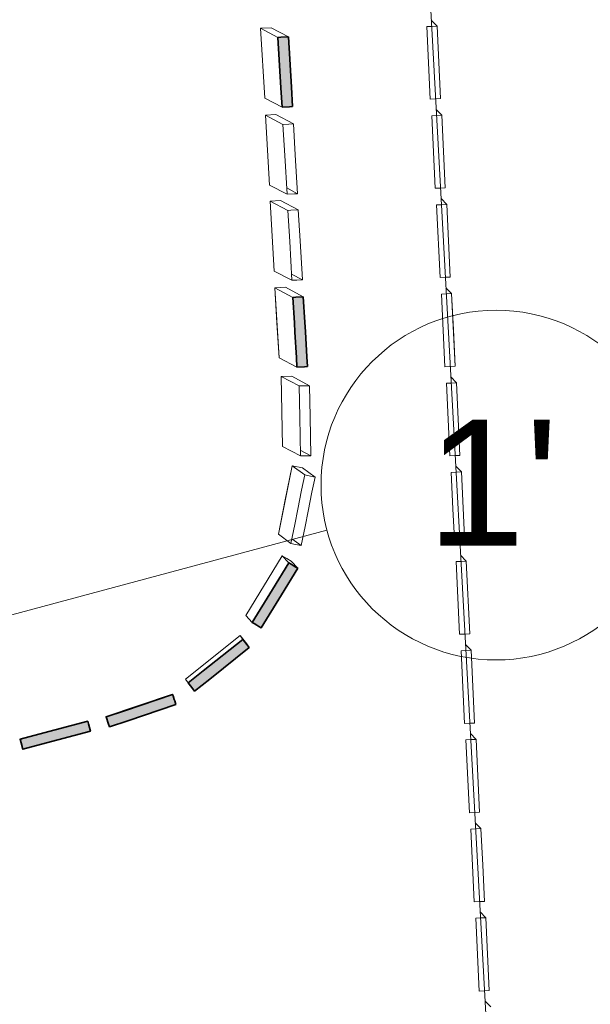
# Model space of a CAD drawing. Header units: millimetres. Extents: x -2530 to 151695, y -8763 to 71774.
# Tile 162 of 217: x 144120 to 145750, y 18545 to 21361. Entities that reach past the tile are written whole.
import ezdxf

# ---------------------------------------------------------------- set-up
doc = ezdxf.new("R2010")
doc.units = ezdxf.units.MM
for name, color, linetype, lineweight in [('A-FLOR-____-OTLN', 192, 'Continuous', 18), ('A-WALL-____-MCUT', 113, 'Continuous', 35), ('A-WALL-____-OTLN', 113, 'Continuous', 18), ('S-GRID-____-IDEN', 1, 'Continuous', 13), ('S-GRID-____-OTLN', 1, 'Continuous', 9)]:
    doc.layers.add(name, color=color, linetype=linetype, lineweight=lineweight)
doc.styles.add('Arial', font='arial.ttf', dxfattribs={"height": 360})

# ---------------------------------------------------------------- blocks, each defined once
blk = doc.blocks.new('027_Gilde - ATC_FacadeModel_rvt-1-plot_V1 Copy 1')
at = {"layer": 'A-WALL-____-MCUT', "lineweight": 18}
h = blk.add_hatch(color=47, dxfattribs=at)
h.paths.add_polyline_path([(141084.5, 18458.2), (141200.4, 18489.2), (141192.6, 18518.2), (141076.9, 18486.5), (141080.9, 18471.7)])
h.paths.add_polyline_path([(141434.7, 18552), (141550.6, 18583.1), (141542.8, 18612), (141427.1, 18580.4), (141432.7, 18559.3)])
h.paths.add_polyline_path([(141768, 18641.3), (141883.9, 18672.4), (141876.2, 18701.3), (141760.4, 18669.8), (141764.4, 18654.9)])
h.paths.add_polyline_path([(142068, 18721.7), (142222.5, 18763.1), (142214.7, 18792.1), (142060.3, 18750.3), (142064.3, 18735.3)])
h.paths.add_polyline_path([(142373.7, 18803.6), (142528.3, 18845), (142520.5, 18874), (142366, 18832.3), (142372, 18809.9)])
h.paths.add_polyline_path([(142666, 18881.9), (142820.5, 18923.3), (142812.7, 18952.3), (142658.2, 18910.7), (142662.3, 18895.5)])
h.paths.add_polyline_path([(142944, 18956.4), (143098.5, 18997.8), (143090.7, 19026.8), (142936.2, 18985.2), (142940.3, 18970)])
h.paths.add_polyline_path([(143187.1, 19021.6), (143380.3, 19073.3), (143372.5, 19102.3), (143179.4, 19050.5), (143183.9, 19033.7)])
h.paths.add_polyline_path([(143432.4, 19087.3), (143625.6, 19139), (143617.8, 19168), (143425, 19114.9), (143429.2, 19099.4)])
h.paths.add_polyline_path([(143657, 19147.5), (143850, 19199.9), (143842.4, 19228.2), (143649.2, 19176.4), (143654.3, 19157.5)])
h.paths.add_polyline_path([(143883.8, 19208.2), (144077, 19260), (144069.3, 19289), (143876.1, 19237.2), (143881.7, 19216.3)])
h.paths.add_polyline_path([(144129.2, 19274), (144322.4, 19325.7), (144314.6, 19354.7), (144121.4, 19303), (144127, 19282)])
h.paths.add_polyline_path([(144377, 19337.9), (144566, 19403.4), (144556.9, 19430.3), (144367.4, 19366.4), (144376.6, 19339.1)])
h.paths.add_polyline_path([(144619.6, 19440.5), (144776.2, 19564.9), (144757.5, 19588.4), (144601, 19464), (144619.6, 19440.5)])
h.paths.add_polyline_path([(144810.2, 19621.1), (144914.7, 19791.7), (144889.1, 19807.4), (144842.4, 19731.2), (144842.4, 19731.2), (144784.6, 19636.8), (144803.2, 19625.5)])
h.paths.add_polyline_path([(144912.4, 20366.6), (144942.4, 20368.3), (144930.5, 20568.1), (144900.5, 20566.4), (144912.3, 20367.8)])
h.paths.add_polyline_path([(144869.7, 21110.3), (144899.7, 21112), (144887.8, 21311.8), (144857.8, 21310.1), (144869.6, 21111.5)])
h.paths.add_polyline_path([(144840.5, 21617.3), (144870.6, 21619), (144858.6, 21818.8), (144828.6, 21817.1), (144840.5, 21617.3)])
h.paths.add_polyline_path([(144825.7, 21875.3), (144855.7, 21877.1), (144843.8, 22076.8), (144813.8, 22075.1), (144825.6, 21876.5)])
h.paths.add_polyline_path([(144810.7, 22136.6), (144840.7, 22138.4), (144828.8, 22338.1), (144798.8, 22336.4), (144810.7, 22137.2)])
h.paths.add_polyline_path([(144794.3, 22421.2), (144824.3, 22422.9), (144813.2, 22582.6), (144784.8, 22581), (144794.3, 22421.2)])
h.paths.add_polyline_path([(144778.9, 22689.3), (144808.9, 22691), (144799.4, 22850.8), (144769.4, 22849.1), (144778.9, 22689.3)])
h.paths.add_polyline_path([(144698.6, 24086.4), (144728.6, 24088.2), (144719.1, 24247.9), (144689.1, 24246.2), (144698.6, 24086.4)])
h.paths.add_polyline_path([(144681.9, 24377.5), (144711.9, 24379.3), (144702.3, 24539.1), (144672.3, 24537.4), (144681.9, 24377.5)])
h.paths.add_polyline_path([(144646.6, 24991.2), (144676.6, 24993), (144669.4, 25112.8), (144639.4, 25111.1), (144646.6, 24991.2)])
h.paths.add_polyline_path([(144629.2, 25293.6), (144659.2, 25295.3), (144655.6, 25355.2), (144654.6, 25355.8), (144653.7, 25387.8), (144652, 25415.2), (144622, 25413.4), (144629.2, 25293.6)])
h.paths.add_polyline_path([(144611.6, 25599.3), (144641.6, 25601.1), (144638, 25661), (144637, 25661.5), (144636.9, 25680.4), (144634.5, 25720.9), (144604.5, 25719.1), (144611.6, 25599.3)])
h.paths.add_polyline_path([(144593.9, 25908), (144623.9, 25909.8), (144616.7, 26029.6), (144586.7, 26027.9), (144593.9, 25908.1)])
h.paths.add_polyline_path([(144558, 26532.5), (144588, 26534.2), (144580.8, 26654), (144550.8, 26652.3), (144558, 26532.5)])
h.paths.add_polyline_path([(144539.9, 26847.1), (144569.9, 26848.9), (144562.7, 26968.7), (144532.7, 26967), (144539.9, 26847.8)])
h.paths.add_polyline_path([(144467.6, 28105.7), (144497.6, 28107.5), (144490.4, 28227.3), (144460.4, 28225.5), (144467.5, 28106.3)])
h.paths.add_polyline_path([(144364.6, 29898.5), (144394.6, 29900.4), (144385, 30060), (144355.1, 30058.3), (144364.6, 29898.5)])
h.paths.add_polyline_path([(144348.1, 30185.8), (144378, 30187.6), (144368.5, 30347.4), (144338.5, 30345.6), (144348, 30187.1)])
h.paths.add_polyline_path([(144331.8, 30468.3), (144361.8, 30470.1), (144352.3, 30629.8), (144322.3, 30628.1), (144331.8, 30469.6)])
h.paths.add_polyline_path([(144315.9, 30746), (144345.9, 30747.7), (144336.3, 30907.5), (144306.4, 30905.7), (144315.9, 30746)])
h.paths.add_polyline_path([(144300.2, 31018.8), (144330.2, 31020.6), (144320.6, 31180.3), (144290.7, 31178.6), (144300.1, 31020.1)])
h.paths.add_polyline_path([(144284.8, 31287), (144314.8, 31288.9), (144305.2, 31448.5), (144275.3, 31446.8), (144284.7, 31288.3)])
h.paths.add_polyline_path([(144212.7, 32542.7), (144242.6, 32544.6), (144230.7, 32744.2), (144200.8, 32742.4), (144212.6, 32544)])
h.paths.add_polyline_path([(144183.8, 33044.9), (144213.8, 33046.7), (144201.9, 33246.4), (144171.9, 33244.5), (144183.8, 33044.9)])
h.paths.add_polyline_path([(144169.2, 33298.5), (144199.2, 33300.4), (144187.3, 33500), (144157.3, 33498.1), (144169.2, 33299.8)])
h.paths.add_polyline_path([(144154.7, 33552.1), (144184.6, 33553.9), (144172.7, 33753.5), (144142.8, 33751.7), (144154.6, 33553.4)])
h.paths.add_polyline_path([(144067.2, 35073.5), (144097.2, 35075.3), (144085.3, 35274.9), (144055.3, 35273.1), (144065.5, 35102.9)])
h.paths.add_polyline_path([(143950.7, 37102), (143979, 37103.7), (143979, 37131.4), (143968.7, 37303.4), (143938.8, 37301.6), (143950.6, 37103.3)])
h.paths.add_polyline_path([(143979, 37103.7), (143980.6, 37103.8), (143979, 37131.4)])
h.paths.add_polyline_path([(143936.1, 37355.6), (143966, 37357.4), (143954.1, 37557), (143924.2, 37555.2), (143936, 37356.4)])
h.paths.add_polyline_path([(143907, 37862.7), (143936.9, 37864.5), (143923.8, 38064.1), (143895, 38062.3), (143906.9, 37864)])
h.paths.add_polyline_path([(143892.4, 38116.3), (143922.3, 38119), (143908.7, 38317.6), (143887.5, 38316.3), (143889, 38173.3), (143892.3, 38116.9)])
h.paths.add_polyline_path([(143887.5, 38370.4), (143907.7, 38372.2), (143895.8, 38571.3), (143887.5, 38570.4), (143887.5, 38370.5)])
h.paths.add_polyline_path([(143887.5, 38624.8), (143893.2, 38625.2), (143881.3, 38824.8), (143851.3, 38823), (143861.7, 38650), (143887.5, 38650)])
at = {"layer": 'A-FLOR-____-OTLN', "color": 210}
blk.add_line((145687.9, 14203.8), (144892.1, 28736.1), dxfattribs=at)
at = {"layer": 'A-WALL-____-MCUT', "color": 130}
for p, q in [((144857.8, 21310.1), (144866.1, 21310.6)), ((144866.4, 21165.6), (144857.8, 21310.1)), ((144866.1, 21310.6), (144887.8, 21311.8)), ((144887.8, 21311.8), (144896.4, 21167.4)), ((144869.7, 21110.3), (144866.4, 21165.6)), ((144896.4, 21167.4), (144899.7, 21112)), ((144891.4, 21111.5), (144869.7, 21110.3)), ((144899.7, 21112), (144891.4, 21111.5)), ((144900.5, 20566.4), (144908.8, 20566.9)), ((144904.8, 20494.1), (144900.5, 20566.4)), ((144908.8, 20566.9), (144930.5, 20568.1)), ((144930.5, 20568.1), (144934.8, 20495.9)), ((144906.4, 20466.5), (144904.8, 20494.1)), ((144934.8, 20495.9), (144936.5, 20468.2)), ((144910.8, 20394.2), (144906.4, 20466.5)), ((144936.5, 20468.2), (144940.8, 20396)), ((144912.4, 20366.6), (144910.8, 20394.2)), ((144940.8, 20396), (144942.4, 20368.3)), ((144934.1, 20367.8), (144912.4, 20366.6)), ((144942.4, 20368.3), (144934.1, 20367.8)), ((144842.4, 19731.2), (144889.1, 19807.4)), ((144889.1, 19807.4), (144896.1, 19803.1)), ((144896.1, 19803.1), (144901.9, 19799.6)), ((144901.9, 19799.6), (144908.9, 19795.2)), ((144914.7, 19791.7), (144868.1, 19715.7)), ((144908.9, 19795.2), (144914.7, 19791.7)), ((144784.6, 19636.8), (144842.4, 19731.2)), ((144868.1, 19715.7), (144810.2, 19621.1)), ((144790.4, 19633.3), (144784.6, 19636.8)), ((144797.4, 19629), (144790.4, 19633.3)), ((144803.2, 19625.5), (144797.4, 19629)), ((144810.2, 19621.1), (144803.2, 19625.5)), ((144644.3, 19498.4), (144757.6, 19588.4)), ((144757.6, 19588.4), (144762.7, 19581.9)), ((144762.7, 19581.9), (144776.2, 19564.9)), ((144776.2, 19564.9), (144663, 19474.9)), ((144601, 19464), (144644.3, 19498.4)), ((144614.5, 19447), (144601, 19464)), ((144663, 19474.9), (144619.6, 19440.5)), ((144619.6, 19440.5), (144614.5, 19447)), ((144419.8, 19384.1), (144556.9, 19430.3)), ((144556.9, 19430.3), (144558.2, 19426.4)), ((144558.2, 19426.4), (144561.7, 19416.1)), ((144561.7, 19416.1), (144563, 19412.2)), ((144563, 19412.2), (144566.5, 19401.9)), ((144367.4, 19366.4), (144419.8, 19384.1)), ((144566.5, 19401.9), (144429.4, 19355.6)), ((144174.8, 19317.3), (144314.6, 19354.7)), ((144314.6, 19354.7), (144316.7, 19346.7)), ((144316.7, 19346.7), (144322.4, 19325.7)), ((144374.3, 19345.8), (144367.4, 19366.4)), ((144429.4, 19355.6), (144377, 19337.9)), ((144322.4, 19325.7), (144182.6, 19288.3)), ((144377, 19337.9), (144374.3, 19345.8)), ((144121.4, 19303), (144174.8, 19317.3)), ((144127, 19282), (144121.4, 19303)), ((144129.2, 19274), (144127, 19282)), ((144182.6, 19288.3), (144129.2, 19274))]:
    blk.add_line(p, q, dxfattribs=at)
at = {"layer": 'A-WALL-____-OTLN', "color": 210}
for p, q in [((145312.4, 21342.1), (145296.1, 21359)), ((145312.4, 21342.1), (145296.1, 21359)), ((144808.6, 21336), (144838.5, 21337.8)), ((144820.5, 21136.1), (144808.6, 21336)), ((144857.8, 21310.1), (144808.6, 21336)), ((144838.5, 21337.8), (144887.8, 21311.8)), ((145283.3, 21340.7), (145297.8, 21341.4)), ((145283.3, 21340.7), (145297.8, 21341.4)), ((145283.3, 21340.7), (145293, 21133.5)), ((145283.3, 21340.7), (145293, 21133.5)), ((145312.4, 21342.1), (145297.8, 21341.4)), ((145297.8, 21341.4), (145312.4, 21342.1)), ((145322.1, 21134.9), (145312.4, 21342.1)), ((145312.4, 21342.1), (145322.1, 21134.9)), ((144857.8, 21310.1), (144866.1, 21310.6)), ((144857.8, 21310.1), (144866.4, 21165.6)), ((144887.8, 21311.8), (144866.1, 21310.6)), ((144896.4, 21167.4), (144887.8, 21311.8)), ((144869.7, 21110.3), (144866.4, 21165.6)), ((144899.7, 21112), (144896.4, 21167.4)), ((144869.7, 21110.3), (144820.5, 21136.1)), ((145293, 21133.5), (145307.6, 21134.2)), ((145293, 21133.5), (145307.6, 21134.2)), ((145322.1, 21134.9), (145308.4, 21134.2)), ((145308.4, 21134.2), (145322.1, 21134.9)), ((144869.7, 21110.3), (144891.4, 21111.5)), ((144891.4, 21111.5), (144899.7, 21112)), ((145326.3, 21087.1), (145310, 21104)), ((145326.3, 21087.1), (145310, 21104)), ((144822.2, 21087.4), (144852.1, 21089.1)), ((144834.1, 20887.5), (144822.2, 21087.4)), ((144872.1, 21061.1), (144822.2, 21087.4)), ((144852.1, 21089.1), (144902.1, 21062.8)), ((145311, 21086.4), (145297.2, 21085.7)), ((145297.2, 21085.7), (145311, 21086.4)), ((145297.2, 21085.7), (145307, 20878.4)), ((145297.2, 21085.7), (145307, 20878.4)), ((145326.3, 21087.1), (145311, 21086.4)), ((145311, 21086.4), (145326.3, 21087.1)), ((145336.1, 20879.8), (145326.3, 21087.1)), ((145326.3, 21087.1), (145336.1, 20879.8)), ((144872.1, 21061.1), (144888.7, 21062.1)), ((144872.1, 21061.1), (144877.4, 20971.8)), ((144902.1, 21062.8), (144888.7, 21062.1)), ((144907.4, 20973.9), (144902.1, 21062.8)), ((144877.4, 20971.8), (144884, 20861.3)), ((144907.4, 20973.9), (144914, 20863)), ((144834.1, 20887.5), (144884, 20861.3)), ((144834.1, 20887.5), (144884, 20861.3)), ((144882.9, 20879.3), (144914, 20863)), ((144882.9, 20879.3), (144914, 20863)), ((145322.3, 20879.1), (145307, 20878.4)), ((145307, 20878.4), (145322.3, 20879.1)), ((145336.1, 20879.8), (145322.3, 20879.1)), ((145322.3, 20879.1), (145336.1, 20879.8)), ((144835.7, 20841.7), (144865.5, 20843.5)), ((144886.2, 20815.1), (144835.7, 20841.7)), ((144835.7, 20841.7), (144886.2, 20815.1)), ((144847.6, 20641.8), (144835.7, 20841.7)), ((144865.5, 20843.5), (144916.2, 20816.8)), ((144884, 20861.3), (144905.7, 20862.5)), ((144905.7, 20862.5), (144914, 20863)), ((145340.3, 20832.1), (145324, 20849)), ((145340.3, 20832.1), (145324, 20849)), ((144894.5, 20815.6), (144886.2, 20815.1)), ((144886.2, 20815.1), (144891.5, 20725.8)), ((144916.2, 20816.8), (144894.5, 20815.6)), ((144921.5, 20727.9), (144916.2, 20816.8)), ((145325, 20831.4), (145311.2, 20830.7)), ((145311.2, 20830.7), (145325, 20831.4)), ((145311.2, 20830.7), (145321, 20623.3)), ((145311.2, 20830.7), (145321, 20623.3)), ((145340.3, 20832.1), (145325, 20831.4)), ((145325, 20831.4), (145340.3, 20832.1)), ((145350, 20624.7), (145340.3, 20832.1)), ((145340.3, 20832.1), (145350, 20624.7)), ((144928.1, 20616.9), (144921.5, 20727.9)), ((144891.5, 20725.8), (144898.1, 20615.3)), ((144847.6, 20641.8), (144898.1, 20615.3)), ((144897, 20633.3), (144928.1, 20616.9)), ((144898.1, 20615.3), (144911.5, 20616)), ((144911.5, 20616), (144928.1, 20616.9)), ((145336.3, 20624), (145321, 20623.3)), ((145321, 20623.3), (145336.3, 20624)), ((145350, 20624.7), (145336.3, 20624)), ((145336.3, 20624), (145350, 20624.7)), ((144849.3, 20593.4), (144879.1, 20595.2)), ((144861.2, 20393.5), (144849.3, 20593.4)), ((144855.2, 20493.5), (144849.3, 20593.4)), ((144900.5, 20566.4), (144849.3, 20593.4)), ((144879.1, 20595.2), (144930.5, 20568.1)), ((145354.2, 20577.1), (145338, 20594)), ((145354.2, 20577.1), (145338, 20594)), ((144900.5, 20566.4), (144908.8, 20566.9)), ((144900.5, 20566.4), (144904.8, 20494.1)), ((144930.5, 20568.1), (144908.8, 20566.9)), ((144934.8, 20495.9), (144930.5, 20568.1)), ((145338.9, 20576.4), (145325.2, 20575.8)), ((145325.2, 20575.8), (145338.9, 20576.4)), ((145325.2, 20575.8), (145330.1, 20472)), ((145325.2, 20575.8), (145335, 20368.2)), ((145354.2, 20577.1), (145338.9, 20576.4)), ((145338.9, 20576.4), (145354.2, 20577.1)), ((145364, 20369.6), (145354.2, 20577.1)), ((145354.2, 20577.1), (145359.1, 20473.3)), ((144861.2, 20393.5), (144855.2, 20493.5)), ((144906.4, 20466.5), (144904.8, 20494.1)), ((144936.5, 20468.2), (144934.8, 20495.9)), ((145364, 20369.6), (145359.1, 20473.3)), ((144906.4, 20466.5), (144910.8, 20394.2)), ((144940.8, 20396), (144936.5, 20468.2)), ((145335, 20368.2), (145330.1, 20472)), ((144912.4, 20366.6), (144861.2, 20393.5)), ((144912.4, 20366.6), (144910.8, 20394.2)), ((144942.4, 20368.3), (144940.8, 20396)), ((144912.4, 20366.6), (144934.1, 20367.8)), ((144934.1, 20367.8), (144942.4, 20368.3)), ((145350.3, 20368.9), (145335, 20368.2)), ((145335, 20368.2), (145350.3, 20368.9)), ((145364, 20369.6), (145350.3, 20368.9)), ((145350.3, 20368.9), (145364, 20369.6)), ((144867.3, 20340.3), (144897.2, 20340.9)), ((144867.3, 20340.3), (144918.4, 20313)), ((144870.9, 20140.2), (144867.3, 20340.3)), ((144897.2, 20340.9), (144948.5, 20313.4)), ((144897.2, 20340.9), (144948.5, 20313.4)), ((145368.2, 20322.1), (145351.9, 20339)), ((145368.2, 20322.1), (145351.9, 20339)), ((144926.8, 20313.1), (144918.4, 20313)), ((144918.4, 20313), (144920.1, 20223.6)), ((144948.5, 20313.4), (144926.8, 20313.1)), ((144950.2, 20224.4), (144948.5, 20313.4)), ((145352.9, 20321.4), (145339.1, 20320.8)), ((145339.1, 20320.8), (145352.9, 20321.4)), ((145339.1, 20320.8), (145348.9, 20113.1)), ((145339.1, 20320.8), (145348.9, 20113.1)), ((145368.2, 20322.1), (145352.9, 20321.4)), ((145352.9, 20321.4), (145368.2, 20322.1)), ((145378, 20114.4), (145368.2, 20322.1)), ((145368.2, 20322.1), (145378, 20114.4)), ((144920.1, 20223.6), (144922.1, 20112.8)), ((144952.2, 20113.3), (144950.2, 20224.4)), ((144870.9, 20140.2), (144922.1, 20112.8)), ((144921.8, 20129.5), (144952.2, 20113.3)), ((144922.1, 20112.8), (144935.5, 20113)), ((144935.5, 20113), (144952.2, 20113.3)), ((145364.2, 20113.8), (145348.9, 20113.1)), ((145348.9, 20113.1), (145364.2, 20113.8)), ((145378, 20114.4), (145364.3, 20113.8)), ((145364.3, 20113.8), (145378, 20114.4)), ((144898.7, 20085.1), (144859.1, 19888.9)), ((144878.9, 19987), (144898.7, 20085.1)), ((144934.5, 20058.7), (144898.7, 20085.1)), ((144898.7, 20085.1), (144934.5, 20058.7)), ((144898.7, 20085.1), (144928, 20079.1)), ((144928, 20079.1), (144964, 20052.7)), ((144928, 20079.1), (144964, 20052.7)), ((145382.1, 20067.1), (145365.9, 20084)), ((145382.1, 20067.1), (145365.9, 20084)), ((144934.5, 20058.7), (144925.7, 20014.8)), ((144942.7, 20057), (144934.5, 20058.7)), ((144964, 20052.7), (144942.7, 20057)), ((144955.2, 20009), (144964, 20052.7)), ((145353.1, 20065.8), (145367.6, 20066.5)), ((145353.1, 20065.8), (145367.6, 20066.5)), ((145353.1, 20065.8), (145358, 19961.9)), ((145353.1, 20065.8), (145358, 19961.9)), ((145382.1, 20067.1), (145367.6, 20066.5)), ((145367.6, 20066.5), (145382.1, 20067.1)), ((145382.1, 20067.1), (145387, 19963.2)), ((145382.1, 20067.1), (145387, 19963.2)), ((144925.7, 20014.8), (144914.7, 19960.6)), ((144955.2, 20009), (144944.2, 19954.6)), ((144878.9, 19987), (144859.1, 19888.9)), ((144914.7, 19960.6), (144905.9, 19916.8)), ((144944.2, 19954.6), (144935.4, 19910.9)), ((145362.9, 19858), (145358, 19961.9)), ((145358, 19961.9), (145362.9, 19858)), ((145391.9, 19859.3), (145387, 19963.2)), ((145391.9, 19859.3), (145387, 19963.2)), ((144905.9, 19916.8), (144895, 19862.5)), ((144924.4, 19856.5), (144935.4, 19910.9)), ((144859.1, 19888.9), (144895, 19862.5)), ((144895, 19862.5), (144908.1, 19859.9)), ((144897.7, 19876.2), (144924.4, 19856.5)), ((144908.1, 19859.9), (144924.4, 19856.5)), ((145362.9, 19858), (145377.4, 19858.7)), ((145362.9, 19858), (145377.4, 19858.7)), ((145391.9, 19859.3), (145378.2, 19858.7)), ((145378.2, 19858.7), (145391.9, 19859.3)), ((144766, 19657), (144870.4, 19827.6)), ((144870.4, 19827.6), (144883.2, 19819.8)), ((144889.1, 19807.4), (144870.4, 19827.6)), ((145396.1, 19812.1), (145379.8, 19829)), ((145396.1, 19812.1), (145379.8, 19829)), ((144889.1, 19807.4), (144842.4, 19731.2)), ((144883.2, 19819.8), (144896, 19812)), ((144889.1, 19807.4), (144896.1, 19803.1)), ((144896, 19812), (144914.7, 19791.7)), ((144901.9, 19799.6), (144896.1, 19803.1)), ((144901.9, 19799.6), (144908.9, 19795.2)), ((145380.8, 19811.4), (145367.1, 19810.8)), ((145367.1, 19810.8), (145380.8, 19811.4)), ((145367.1, 19810.8), (145376.9, 19602.9)), ((145367.1, 19810.8), (145376.9, 19602.9)), ((145396.1, 19812.1), (145380.8, 19811.4)), ((145380.8, 19811.4), (145396.1, 19812.1)), ((145405.9, 19604.2), (145396.1, 19812.1)), ((145396.1, 19812.1), (145405.9, 19604.2)), ((144868.1, 19715.7), (144914.7, 19791.7)), ((144914.7, 19791.7), (144908.9, 19795.2)), ((144842.4, 19731.2), (144784.6, 19636.8)), ((144810.2, 19621.1), (144868.1, 19715.7)), ((144766, 19657), (144784.6, 19636.8)), ((144784.6, 19636.8), (144790.4, 19633.3)), ((144790.4, 19633.3), (144797.4, 19629)), ((144797.4, 19629), (144803.2, 19625.5)), ((144803.2, 19625.5), (144810.2, 19621.1)), ((145392.2, 19603.6), (145376.9, 19602.9)), ((145376.9, 19602.9), (145392.2, 19603.6)), ((145405.9, 19604.2), (145392.2, 19603.6)), ((145392.2, 19603.6), (145405.9, 19604.2)), ((144593.7, 19474.7), (144750.3, 19599.2)), ((144757.6, 19588.4), (144644.3, 19498.4)), ((144750.3, 19599.2), (144769, 19575.7)), ((144757.6, 19588.4), (144750.3, 19599.2)), ((144757.6, 19588.4), (144762.7, 19581.9)), ((144776.2, 19564.9), (144762.7, 19581.9)), ((144769, 19575.7), (144776.2, 19564.9)), ((145410, 19557.2), (145393.8, 19574)), ((145410, 19557.2), (145393.8, 19574)), ((144663, 19474.9), (144776.2, 19564.9)), ((145394.8, 19556.4), (145381.1, 19555.8)), ((145381.1, 19555.8), (145394.8, 19556.4)), ((145381.1, 19555.8), (145386, 19451.8)), ((145381.1, 19555.8), (145390.9, 19347.8)), ((145410, 19557.2), (145394.8, 19556.4)), ((145394.8, 19556.4), (145410, 19557.2)), ((145419.9, 19349.1), (145410, 19557.2)), ((145410, 19557.2), (145415, 19453.1)), ((144601, 19464), (144644.3, 19498.4)), ((144601, 19464), (144593.7, 19474.7)), ((144601, 19464), (144614.5, 19447)), ((144619.6, 19440.5), (144663, 19474.9)), ((144365.9, 19367.5), (144555.5, 19431.5)), ((144556.9, 19430.3), (144555.5, 19431.5)), ((144614.5, 19447), (144619.6, 19440.5)), ((145390.9, 19347.8), (145386, 19451.8)), ((145419.9, 19349.1), (145415, 19453.1)), ((144556.9, 19430.3), (144419.8, 19384.1)), ((144556.9, 19430.3), (144558.2, 19426.4)), ((144561.7, 19416.1), (144558.2, 19426.4)), ((144563, 19412.2), (144561.7, 19416.1)), ((144566.5, 19401.9), (144563, 19412.2)), ((144367.4, 19366.4), (144419.8, 19384.1)), ((144429.4, 19355.6), (144566.5, 19401.9)), ((144314.6, 19354.7), (144174.8, 19317.3)), ((144314.6, 19354.7), (144316.7, 19346.7)), ((144322.4, 19325.7), (144316.7, 19346.7)), ((144375.5, 19339.1), (144365.9, 19367.5)), ((144367.4, 19366.4), (144365.9, 19367.5)), ((144367.4, 19366.4), (144374.3, 19345.8)), ((144377, 19337.9), (144429.4, 19355.6)), ((145406.2, 19348.5), (145390.9, 19347.8)), ((145390.9, 19347.8), (145406.2, 19348.5)), ((145419.9, 19349.1), (145406.2, 19348.5)), ((145406.2, 19348.5), (145419.9, 19349.1)), ((144182.6, 19288.3), (144322.4, 19325.7)), ((144374.3, 19345.8), (144377, 19337.9)), ((145424, 19302.2), (145407.8, 19319)), ((145424, 19302.2), (145407.8, 19319)), ((144121.4, 19303), (144120.8, 19302.8)), ((144128.6, 19273.8), (144120.8, 19302.8)), ((144121.4, 19303), (144174.8, 19317.3)), ((144121.4, 19303), (144127, 19282)), ((145408.7, 19301.5), (145395, 19300.8)), ((145395, 19300.8), (145408.7, 19301.5)), ((145395, 19300.8), (145404.9, 19092.7)), ((145395, 19300.8), (145404.9, 19092.7)), ((145424, 19302.2), (145408.7, 19301.5)), ((145408.7, 19301.5), (145424, 19302.2)), ((145433.8, 19094), (145424, 19302.2)), ((145424, 19302.2), (145433.8, 19094)), ((144127, 19282), (144129.2, 19274)), ((144128.6, 19273.8), (144129.2, 19274)), ((144129.2, 19274), (144182.6, 19288.3)), ((145420.1, 19093.4), (145404.9, 19092.7)), ((145404.9, 19092.7), (145420.1, 19093.4)), ((145433.8, 19094), (145420.1, 19093.4)), ((145420.1, 19093.4), (145433.8, 19094)), ((145422.7, 19046.5), (145409, 19045.8)), ((145409, 19045.8), (145422.7, 19046.5)), ((145409, 19045.8), (145413.9, 18941.7)), ((145409, 19045.8), (145413.9, 18941.7)), ((145438, 19047.2), (145421.7, 19064)), ((145438, 19047.2), (145421.7, 19064)), ((145438, 19047.2), (145422.7, 19046.5)), ((145422.7, 19046.5), (145438, 19047.2)), ((145438, 19047.2), (145442.9, 18943)), ((145438, 19047.2), (145442.9, 18943)), ((145418.8, 18837.5), (145413.9, 18941.7)), ((145413.9, 18941.7), (145418.8, 18837.5)), ((145447.8, 18838.9), (145442.9, 18943)), ((145447.8, 18838.9), (145442.9, 18943)), ((145434.1, 18838.3), (145418.8, 18837.5)), ((145418.8, 18837.5), (145434.1, 18838.3)), ((145447.8, 18838.9), (145434.1, 18838.3)), ((145434.1, 18838.3), (145447.8, 18838.9)), ((145436.7, 18791.5), (145423, 18790.8)), ((145423, 18790.8), (145436.7, 18791.5)), ((145423, 18790.8), (145432.8, 18582.4)), ((145423, 18790.8), (145432.8, 18582.4)), ((145451.9, 18792.2), (145435.7, 18809)), ((145451.9, 18792.2), (145435.7, 18809)), ((145451.9, 18792.2), (145436.7, 18791.5)), ((145436.7, 18791.5), (145451.9, 18792.2)), ((145461.8, 18583.8), (145451.9, 18792.2)), ((145451.9, 18792.2), (145461.8, 18583.8)), ((145448.1, 18583.2), (145432.8, 18582.4)), ((145432.8, 18582.4), (145448.1, 18583.2)), ((145461.8, 18583.8), (145448.1, 18583.2)), ((145448.1, 18583.2), (145461.8, 18583.8)), ((145465.9, 18537.2), (145449.7, 18554)), ((145465.9, 18537.2), (145449.7, 18554))]:
    blk.add_line(p, q, dxfattribs=at)
blk = doc.blocks.new('Grid - r_2_5mm-300571-plot_V1 Copy 1')
at = {"layer": 'S-GRID-____-IDEN'}
blk.add_circle((0, 0), 2.5, dxfattribs=at)

msp = doc.modelspace()

# ---------------------------------------------------------------- linework, layer by layer
at = {"layer": 'S-GRID-____-OTLN'}
msp.add_line((144032.124, 19641.3825), (144998.0499, 19900.2016), dxfattribs=at)

# ---------------------------------------------------------------- block references
at = {"lineweight": 5}
msp.add_blockref('027_Gilde - ATC_FacadeModel_rvt-1-plot_V1 Copy 1', (0, 0), dxfattribs=at)
at = {"layer": 'S-GRID-____-IDEN', "xscale": 199.9999999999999, "yscale": 199.9999999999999, "zscale": 199.9999999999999, "rotation": 284.9999999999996}
msp.add_blockref('Grid - r_2_5mm-300571-plot_V1 Copy 1', (145481.0128, 20029.6111), dxfattribs=at)

# ---------------------------------------------------------------- texts
at = {"layer": 'S-GRID-____-IDEN', "lineweight": 9, "insert": (145283.9663, 20216.72), "char_height": 360, "width": 448.945, "attachment_point": 1, "style": 'Arial'}
msp.add_mtext("1'", dxfattribs=at)

doc.saveas('drawing.dxf')
